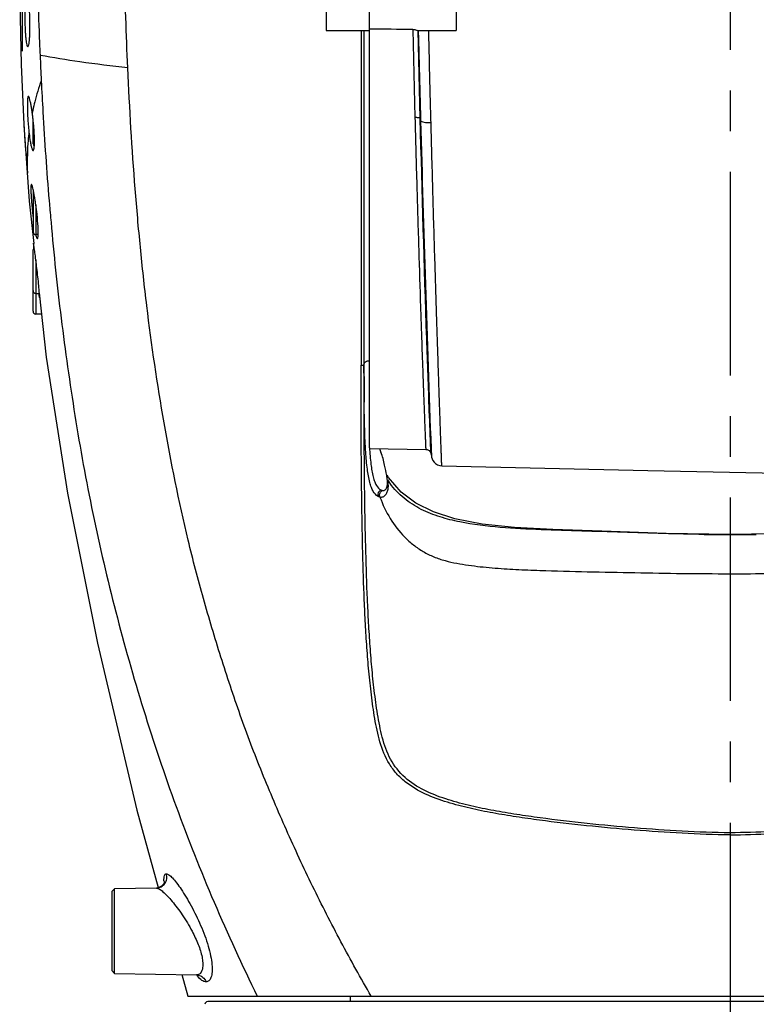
# Model space of a CAD drawing. Header units: millimetres. Extents: x 5828 to 6704, y 123 to 421.
# Tile 65 of 145: x 6457 to 6464, y 245 to 254. Entities that reach past the tile are written whole.
import ezdxf

# ---------------------------------------------------------------- set-up
doc = ezdxf.new("R2010")
doc.units = ezdxf.units.MM
doc.linetypes.add('CENTER', pattern=[0.6, 0.375, -0.075, 0.075, -0.075])
for name, color, linetype in [('中心线', 7, 'Continuous'), ('外形图', 7, 'Continuous'), ('尺寸标注', 7, 'Continuous')]:
    doc.layers.add(name, color=color, linetype=linetype)
doc.styles.add('微软雅黑', font='msyh.ttc', dxfattribs={"height": 1.5})
doc.dimstyles.new('尺寸标注_1_20比例', dxfattribs={"dimtxt": 1.5, "dimasz": 1.25, "dimexe": 0.5, "dimexo": 0.4, "dimgap": 0.5, "dimtad": 1, "dimdec": 1, "dimlfac": 20, "dimdsep": 46, "dimtxsty": '微软雅黑', "dimcen": 0.09, "dimadec": 0, "dimazin": 0, "dimtp": 0.01, "dimtm": 0.01, "dimtfac": 1, "dimtdec": 1, "dimtofl": 0, "dimtmove": 0, "dimatfit": 3, "dimfxl": 1, "dimtolj": 1, "dimarcsym": 0})

# ---------------------------------------------------------------- blocks, each defined once
blk = doc.blocks.new('*D1112')
at = {"layer": 'Defpoints', "color": 0}
for p in [(6470.3007, 287.7393), (6457.2558, 253.3357), (6470.3007, 253.3351)]:
    blk.add_point(p, dxfattribs=at)
at = {"layer": '尺寸标注', "color": 0, "lineweight": -2}
for p, q in [((6457.2558, 253.7357), (6457.2558, 288.2393)), ((6470.3007, 253.7351), (6470.3007, 288.2393)), ((6458.5058, 287.7393), (6469.0507, 287.7393))]:
    blk.add_line(p, q, dxfattribs=at)
at = {"layer": '尺寸标注', "color": 0}
for points in [[(6458.5058, 287.9476), (6458.5058, 287.5309), (6457.2558, 287.7393)], [(6469.0507, 287.5309), (6469.0507, 287.9476), (6470.3007, 287.7393)]]:
    blk.add_solid(points, dxfattribs=at)
at = {"layer": '尺寸标注', "color": 0, "insert": (6463.8528, 289.0144), "char_height": 1.5, "attachment_point": 5, "style": '微软雅黑'}
blk.add_mtext('\\A1;\\A1;260', dxfattribs=at)

msp = doc.modelspace()

# ---------------------------------------------------------------- linework, layer by layer
at = {"layer": '中心线', "linetype": 'CENTER', "ltscale": 5}
msp.add_line((6463.7783, 282.6219), (6463.7783, 231.8724), dxfattribs=at)
at = {"layer": '外形图', "color": 7, "linetype": 'Continuous'}
for p, q in [((6460.4533, 250.0801), (6460.4533, 258.3628)), ((6460.0533, 254.1253), (6460.0533, 253.9253)), ((6461.2533, 254.1253), (6461.2533, 253.9253)), ((6460.0533, 253.9253), (6460.419, 253.9253)), ((6460.3782, 253.9253), (6460.377, 250.8409)), ((6460.4033, 253.9253), (6460.4033, 250.8471)), ((6460.8529, 253.9351), (6460.8731, 253.123)), ((6460.9219, 253.114), (6460.9019, 253.9253)), ((6460.9034, 253.9253), (6461.2533, 253.9253)), ((6457.3533, 252.8811), (6457.3533, 253.1099)), ((6460.9251, 253.094), (6460.9219, 253.114)), ((6457.2686, 253.0599), (6457.269, 253.0521)), ((6457.269, 253.0519), (6457.3185, 252.3513)), ((6457.3533, 252.445), (6457.3533, 252.07)), ((6457.3185, 252.3513), (6457.3609, 251.9619)), ((6457.3783, 252.3195), (6457.3783, 252.045)), ((6457.5012, 252.3569), (6457.5018, 252.3493)), ((6457.3471, 252.2575), (6457.3475, 252.2531)), ((6457.5166, 252.1791), (6457.5185, 252.1586)), ((6457.5169, 252.179), (6457.5187, 252.1585)), ((6457.4001, 252.045), (6457.3783, 252.045)), ((6457.3533, 251.3378), (6457.3533, 251.9031)), ((6457.3783, 251.8159), (6457.3783, 251.3128)), ((6457.3783, 251.5031), (6457.4111, 251.5031)), ((6457.4316, 251.3128), (6457.3783, 251.3128)), ((6460.4532, 250.0744), (6460.9728, 250.0654)), ((6461.0192, 250.0666), (6461.0192, 250.0672)), ((6461.0214, 250.0223), (6461.0192, 250.067)), ((6461.0214, 250.0223), (6461.0244, 250.0006)), ((6461.0216, 250.0706), (6461.0244, 250.0006)), ((6461.024, 250.008), (6461.0244, 250.0006)), ((6461.0243, 250.0007), (6461.0257, 249.993)), ((6461.0257, 249.993), (6461.0304, 249.9776)), ((6460.6297, 249.8045), (6460.6177, 249.8265)), ((6460.7448, 249.6715), (6460.6297, 249.8045)), ((6460.5736, 249.6863), (6460.5817, 249.6853)), ((6458.0783, 245.9898), (6458.1033, 246.0153)), ((6458.4908, 246.022), (6458.1033, 246.0153)), ((6458.1033, 245.2353), (6458.1033, 246.0153)), ((6458.0783, 245.9898), (6458.0783, 245.2608)), ((6458.0783, 245.2608), (6458.1033, 245.2353)), ((6458.1033, 245.2353), (6458.8599, 245.2221)), ((6458.7241, 245.2245), (6458.7786, 245.0248)), ((6458.7784, 245.0253), (6459.4195, 245.0248)), ((6459.4195, 245.0248), (6468.778, 245.0248)), ((6460.2783, 244.9753), (6460.2783, 245.0248)), ((6468.5941, 244.9753), (6458.9625, 244.9753))]:
    msp.add_line(p, q, dxfattribs=at)
for points in [[(6457.2557, 255.7342), (6457.2393, 255.2719), (6457.2299, 254.7632), (6457.2302, 254.1827), (6457.2431, 253.6116), (6457.2686, 253.0599)], [(6457.4105, 251.5066), (6457.475, 250.9144), (6457.6715, 249.6608), (6457.9463, 248.2782), (6458.3102, 246.7412), (6458.5053, 246.026)], [(6460.9728, 250.0654), (6460.9862, 250.0633), (6461.0037, 250.054), (6461.0149, 250.0409), (6461.02, 250.0291), (6461.0212, 250.0237), (6461.0214, 250.0223)], [(6461.0304, 249.9776), (6461.0382, 249.9619), (6461.0493, 249.947), (6461.0638, 249.9339), (6461.0812, 249.9235), (6461.1009, 249.9167), (6461.1205, 249.9142)], [(6461.1205, 249.9149), (6463.0179, 249.8714), (6465.2774, 249.8254)], [(6466.9268, 249.8043), (6466.8117, 249.6714), (6466.6751, 249.5685), (6466.5127, 249.4881), (6466.3144, 249.425), (6466.0628, 249.3769), (6465.7649, 249.3459), (6465.4114, 249.3265), (6464.9604, 249.3115), (6464.3679, 249.2906), (6463.7783, 249.2817)], [(6463.7783, 249.2817), (6463.1888, 249.2906), (6462.5961, 249.3115), (6462.1447, 249.3266), (6461.7914, 249.3459), (6461.4936, 249.3769), (6461.242, 249.425), (6461.0437, 249.4882), (6460.8813, 249.5686), (6460.7448, 249.6715)], [(6458.5659, 246.0765), (6458.5658, 246.0767), (6458.5593, 246.0615), (6458.5384, 246.0385), (6458.5054, 246.0237), (6458.4908, 246.022)], [(6458.8599, 245.2221), (6458.8727, 245.2203), (6458.8746, 245.2202)]]:
    msp.add_lwpolyline(points, dxfattribs=at)
for centre, radius, start, end in [((6501.3957, 255.593), 44.019, 181.76341, 182.31626), ((6496.4825, 255.399), 39.102, 182.32309, 182.4964), ((6497.2664, 255.4394), 39.8869, 182.50532, 182.84141), ((6459.2044, 252.8043), 1.8938, 159.67533, 165.81701), ((6455.7825, 252.9553), 1.5775, 8.9635, 10.34268), ((6455.7305, 252.9469), 1.6302, 8.20201, 8.96844), ((6459.3086, 252.7781), 2.0013, 166.32904, 168.79396), ((6459.2623, 252.7891), 1.9537, 165.80153, 166.3205), ((6455.7477, 252.9494), 1.6129, 7.75825, 8.20247), ((6454.0972, 252.7566), 3.2753, 5.46594, 6.19398), ((6759.1533, 261.0971), 298.3356, 181.537182, 182.118133), ((6455.1245, 252.8539), 2.2434, 3.56517, 5.49066), ((6458.6714, 253.1352), 1.3637, 186.71981, 189.7679), ((6455.4797, 252.8771), 1.8874, 3.34193, 3.53479), ((6455.7774, 252.8926), 1.5893, 1.55856, 3.40855), ((6456.0624, 252.9009), 1.3042, 1.14379, 1.53316), ((6458.0129, 253.0132), 0.694, 191.3428, 191.53127), ((6457.3783, 252.8811), 0.025, 180, 236.42411), ((6456.7933, 252.8985), 0.5732, 357.55391, 358.16207), ((6456.7365, 252.9004), 0.63, 358.15546, 358.34497), ((6457.3783, 252.445), 0.025, 161.5148, 180), ((6455.2135, 252.0206), 2.1854, 9.3637, 10.17018), ((6454.8088, 251.9544), 2.5955, 8.4528, 9.3538), ((6460.9916, 252.6289), 3.6633, 184.55096, 184.72444), ((6461.1259, 252.64), 3.7981, 184.7254, 185.77993), ((6454.5573, 251.9171), 2.8497, 6.86116, 8.45065), ((6488.7508, 255.0129), 31.3624, 184.87157, 185.0157), ((6460.8694, 252.6144), 3.5404, 185.85733, 186.51632), ((6497.4214, 255.7744), 40.0664, 185.01648, 185.14817), ((6457.3783, 252.07), 0.025, 180, 270), ((6457.3783, 251.9031), 0.025, 126.7577, 180), ((6452.1747, 251.1636), 5.2443, 7.67389, 8.27097), ((6448.9508, 250.7323), 8.4969, 6.64516, 7.65322), ((6457.3783, 251.5281), 0.025, 180, 270), ((6457.3783, 251.3378), 0.025, 180, 270), ((6490.1978, 250.8076), 29.7946, 179.92406, 180.58823), ((6461.958, 250.5925), 1.5039, 200.29892, 201.59271), ((6460.1812, 249.747), 0.4389, 5.82101, 6.24427), ((6461.292, 250.2334), 0.8085, 213.78033, 216.72149), ((6460.5811, 249.6459), 0.0503, 115.50023, 196.77834), ((6460.5966, 249.6408), 0.0509, 116.8195, 126.31167), ((6460.466, 249.728), 0.162, 352.19882, 359.19202), ((6463.7816, 271.207), 21.9269, 269.36177, 269.99123), ((6463.7867, 271.1979), 21.9178, 269.978, 270.60774), ((6458.9463, 246.1065), 0.3869, 182.74101, 184.25853), ((6459.0202, 246.1119), 0.461, 184.23955, 185.07712), ((6459.1707, 245.4637), 0.3942, 217.93639, 218.54242), ((6458.8583, 245.1305), 0.0916, 79.73419, 88.96026), ((6459.1481, 245.4456), 0.3653, 218.5343, 219.82465), ((6458.9625, 244.9503), 0.025, 90, 179)]:
    msp.add_arc(centre, radius, start, end, dxfattribs=at)
for points, knots in [([(6458.2261, 253.581), (6458.2124, 253.8901), (6458.1933, 254.5016), (6458.1802, 255.2577), (6458.177, 255.8423), (6458.1771, 256.2542), (6458.178, 256.6418), (6458.1783, 257.0007), (6458.1783, 257.3273), (6458.1781, 257.6181), (6458.178, 257.8366), (6458.1782, 257.9911), (6458.1785, 258.0908), (6458.1788, 258.1792), (6458.179, 258.2562), (6458.1791, 258.3215), (6458.179, 258.3686), (6458.1789, 258.4003), (6458.1787, 258.4197), (6458.1786, 258.4361), (6458.1784, 258.4495), (6458.1783, 258.46), (6458.1783, 258.4669), (6458.1781, 258.4708), (6458.1782, 258.4729), (6458.1779, 258.4737), (6458.1782, 258.4745), (6458.1781, 258.4745)], [0, 0, 0, 0, 0.189669, 0.375, 0.463516, 0.547999, 0.627497, 0.701083, 0.768023, 0.827667, 0.87935, 0.901986, 0.922373, 0.940451, 0.956186, 0.969539, 0.980483, 0.985047, 0.989004, 0.992355, 0.995101, 0.997241, 0.998772, 0.999309, 0.999692, 0.999923, 1, 1, 1, 1]), ([(6457.2942, 254.2753), (6457.292, 254.2753), (6457.2881, 254.2671), (6457.2854, 254.2541), (6457.282, 254.2304), (6457.2796, 254.2), (6457.2777, 254.1625), (6457.2762, 254.1036), (6457.2761, 254.0572), (6457.2767, 254.0253)], [0, 0, 0, 0, 0.02544, 0.083716, 0.176007, 0.299503, 0.449736, 0.62099, 1, 1, 1, 1]), ([(6457.3235, 254.0253), (6457.3227, 254.0573), (6457.3212, 254.1037), (6457.3165, 254.1626), (6457.3127, 254.2001), (6457.3087, 254.2305), (6457.3041, 254.2541), (6457.3006, 254.2672), (6457.2964, 254.2753), (6457.2942, 254.2753)], [0, 0, 0, 0, 0.378082, 0.548948, 0.698928, 0.822436, 0.915075, 0.973936, 1, 1, 1, 1]), ([(6457.2767, 254.0253), (6457.2773, 253.9934), (6457.2791, 253.947), (6457.2828, 253.888), (6457.2863, 253.8505), (6457.29, 253.8201), (6457.2945, 253.7965), (6457.298, 253.7832), (6457.3025, 253.7753), (6457.3048, 253.7753)], [0, 0, 0, 0, 0.377715, 0.548486, 0.698418, 0.821829, 0.914383, 0.973301, 1, 1, 1, 1]), ([(6457.3048, 253.7753), (6457.307, 253.7753), (6457.3114, 253.7832), (6457.3144, 253.7966), (6457.3183, 253.8201), (6457.321, 253.8505), (6457.3232, 253.888), (6457.325, 253.947), (6457.3243, 253.9934), (6457.3235, 254.0253)], [0, 0, 0, 0, 0.026372, 0.084971, 0.177277, 0.300568, 0.450471, 0.621384, 1, 1, 1, 1]), ([(6460.419, 253.9253), (6460.4215, 253.9253), (6460.4329, 253.9257), (6460.4443, 253.9262), (6460.4533, 253.9262)], [0, 0, 0, 0, 0.217074, 1, 1, 1, 1]), ([(6460.8529, 253.9351), (6460.8588, 253.9351), (6460.8699, 253.934), (6460.8844, 253.9304), (6460.8947, 253.9276), (6460.9001, 253.9251), (6460.9019, 253.9253)], [0, 0, 0, 0, 0.353701, 0.664271, 0.891701, 1, 1, 1, 1]), ([(6460.9034, 253.9253), (6460.9052, 253.8555), (6460.9124, 253.5784), (6460.9196, 253.3013), (6460.9251, 253.094)], [0, 0, 0, 0, 0.25195, 1, 1, 1, 1]), ([(6461.0211, 253.0757), (6461.0193, 253.1457), (6461.012, 253.4289), (6461.0048, 253.7121), (6460.9995, 253.9253)], [0, 0, 0, 0, 0.247269, 1, 1, 1, 1]), ([(6458.2261, 253.5811), (6458.0782, 253.5969), (6457.808, 253.6305), (6457.5393, 253.6747), (6457.4176, 253.6958)], [0, 0, 0, 0, 0.546369, 1, 1, 1, 1]), ([(6460.47, 245.0253), (6460.3741, 245.1911), (6460.1879, 245.5259), (6459.927, 246.0372), (6459.6857, 246.5567), (6459.4988, 246.9949), (6459.36, 247.3485), (6459.2302, 247.7033), (6459.082, 248.1496), (6458.9205, 248.6874), (6458.7338, 249.4044), (6458.5518, 250.3039), (6458.4188, 251.2064), (6458.3408, 251.9264), (6458.276, 252.6569), (6458.243, 253.2087), (6458.2261, 253.581)], [0, 0, 0, 0, 0.06429, 0.128519, 0.192612, 0.256507, 0.288345, 0.32009, 0.383305, 0.446129, 0.5085, 0.631892, 0.753898, 0.814527, 0.874912, 1, 1, 1, 1]), ([(6457.4285, 253.462), (6457.4333, 253.3666), (6457.4533, 252.998), (6457.4779, 252.6296), (6457.501, 252.357)], [0, 0, 0, 0, 0.258976, 1, 1, 1, 1]), ([(6457.3104, 253.3186), (6457.3083, 253.3186), (6457.3047, 253.3103), (6457.303, 253.2973), (6457.3009, 253.2736), (6457.3004, 253.2432), (6457.3006, 253.2056), (6457.3024, 253.1467), (6457.3053, 253.1004), (6457.3078, 253.0686)], [0, 0, 0, 0, 0.024646, 0.082291, 0.17428, 0.297774, 0.448264, 0.619938, 1, 1, 1, 1]), ([(6457.3344, 253.2385), (6457.3323, 253.2498), (6457.3286, 253.2694), (6457.3223, 253.2953), (6457.3175, 253.3096), (6457.3128, 253.3186), (6457.3104, 253.3186)], [0, 0, 0, 0, 0.407933, 0.715911, 0.91325, 1, 1, 1, 1]), ([(6457.3534, 253.11), (6457.3528, 253.1149), (6457.3507, 253.134), (6457.3477, 253.153), (6457.3457, 253.1671)], [0, 0, 0, 0, 0.256001, 1, 1, 1, 1]), ([(6460.9219, 253.114), (6460.921, 253.1159), (6460.9151, 253.1188), (6460.8992, 253.1226), (6460.8841, 253.1232), (6460.8731, 253.123)], [0, 0, 0, 0, 0.125561, 0.348328, 1, 1, 1, 1]), ([(6460.8731, 253.123), (6460.8784, 252.9129), (6460.8894, 252.5069), (6460.9067, 251.9249), (6460.921, 251.4739), (6460.932, 251.1466), (6460.9395, 250.9302), (6460.9464, 250.7356), (6460.9526, 250.564), (6460.9582, 250.4167), (6460.9623, 250.3096), (6460.9652, 250.2369), (6460.967, 250.1922), (6460.9686, 250.1543), (6460.9699, 250.1232), (6460.9709, 250.1015), (6460.9715, 250.0877), (6460.9718, 250.0798), (6460.9723, 250.0739), (6460.9722, 250.0692), (6460.9729, 250.0672), (6460.9725, 250.0654), (6460.9728, 250.0654)], [0, 0, 0, 0, 0.206113, 0.398252, 0.571, 0.648542, 0.719459, 0.783267, 0.839526, 0.887821, 0.927817, 0.944611, 0.959223, 0.971632, 0.981818, 0.989762, 0.992886, 0.995444, 0.997434, 0.998857, 0.999712, 1, 1, 1, 1]), ([(6461.0192, 250.067), (6461.0141, 250.1836), (6461.0014, 250.5227), (6460.9653, 251.5383), (6460.939, 252.4374), (6460.9219, 253.114)], [0, 0, 0, 0, 0.114864, 0.333934, 1, 1, 1, 1]), ([(6460.9251, 253.094), (6460.9269, 253.0903), (6460.9384, 253.0847), (6460.9587, 253.0799), (6460.9879, 253.0768), (6461.0094, 253.0764), (6461.021, 253.0766)], [0, 0, 0, 0, 0.124628, 0.346721, 0.649986, 1, 1, 1, 1]), ([(6457.269, 253.0521), (6457.271, 253.0186), (6457.2803, 252.8717), (6457.2924, 252.7251), (6457.3029, 252.612)], [0, 0, 0, 0, 0.22804, 1, 1, 1, 1]), ([(6457.3078, 253.0686), (6457.309, 253.0528), (6457.3111, 253.0217), (6457.3152, 252.9908), (6457.317, 252.9756)], [0, 0, 0, 0, 0.509072, 1, 1, 1, 1]), ([(6461.1205, 249.9149), (6461.1203, 249.9152), (6461.1207, 249.9166), (6461.1201, 249.9192), (6461.1202, 249.9238), (6461.1196, 249.9334), (6461.1191, 249.95), (6461.1181, 249.9751), (6461.117, 250.0074), (6461.1155, 250.0466), (6461.1138, 250.0927), (6461.1111, 250.1677), (6461.1072, 250.2778), (6461.1018, 250.4295), (6461.0957, 250.6065), (6461.0889, 250.8078), (6461.0815, 251.0316), (6461.0705, 251.3702), (6461.0559, 251.8364), (6461.0382, 252.4383), (6461.0269, 252.8583), (6461.0211, 253.0757)], [0, 0, 0, 0, 0.000298, 0.001168, 0.002608, 0.004616, 0.010332, 0.018304, 0.028516, 0.040939, 0.05554, 0.072285, 0.112078, 0.160127, 0.216269, 0.280129, 0.351142, 0.428736, 0.601442, 0.793663, 1, 1, 1, 1]), ([(6457.3029, 252.612), (6457.3008, 252.7029), (6457.3027, 252.8244), (6457.3133, 252.9453), (6457.3165, 252.9756)], [0, 0, 0, 0, 0.749412, 1, 1, 1, 1]), ([(6457.3663, 252.8822), (6457.3664, 252.8856), (6457.3667, 252.9005), (6457.3666, 252.9155), (6457.3663, 252.927)], [0, 0, 0, 0, 0.229892, 1, 1, 1, 1]), ([(6457.3274, 252.9038), (6457.3278, 252.9014), (6457.3294, 252.8924), (6457.3311, 252.8834), (6457.3324, 252.8767)], [0, 0, 0, 0, 0.264457, 1, 1, 1, 1]), ([(6457.3329, 252.8745), (6457.3333, 252.8726), (6457.3347, 252.8655), (6457.3364, 252.8584), (6457.3377, 252.8532)], [0, 0, 0, 0, 0.269084, 1, 1, 1, 1]), ([(6457.3377, 252.8532), (6457.3399, 252.8444), (6457.3432, 252.833), (6457.349, 252.8216), (6457.3525, 252.8186), (6457.3539, 252.8186)], [0, 0, 0, 0, 0.691927, 0.888933, 1, 1, 1, 1]), ([(6457.3539, 252.8186), (6457.3558, 252.8186), (6457.3599, 252.824), (6457.3621, 252.8347), (6457.3649, 252.8524), (6457.3656, 252.8661), (6457.366, 252.874)], [0, 0, 0, 0, 0.095192, 0.287744, 0.590907, 1, 1, 1, 1]), ([(6457.3378, 252.5075), (6457.3365, 252.5075), (6457.3345, 252.5021), (6457.3337, 252.4939), (6457.3328, 252.4786), (6457.3329, 252.467), (6457.333, 252.4602)], [0, 0, 0, 0, 0.07956, 0.270099, 0.578897, 1, 1, 1, 1]), ([(6457.333, 252.4602), (6457.3331, 252.4563), (6457.3335, 252.4387), (6457.3343, 252.421), (6457.3351, 252.4072)], [0, 0, 0, 0, 0.220317, 1, 1, 1, 1]), ([(6457.3536, 252.4616), (6457.3521, 252.4682), (6457.3494, 252.4795), (6457.3452, 252.4944), (6457.342, 252.5025), (6457.3392, 252.5075), (6457.3378, 252.5075)], [0, 0, 0, 0, 0.412206, 0.718791, 0.913379, 1, 1, 1, 1]), ([(6457.3646, 252.4065), (6457.3636, 252.4117), (6457.3602, 252.4301), (6457.3566, 252.4484), (6457.3536, 252.4616)], [0, 0, 0, 0, 0.278574, 1, 1, 1, 1]), ([(6457.3351, 252.4072), (6457.3354, 252.4018), (6457.3367, 252.3788), (6457.3384, 252.3558), (6457.3398, 252.3382)], [0, 0, 0, 0, 0.233607, 1, 1, 1, 1]), ([(6457.4008, 252.0565), (6457.4012, 252.0861), (6457.3977, 252.1533), (6457.3911, 252.2202), (6457.3866, 252.2575)], [0, 0, 0, 0, 0.439951, 1, 1, 1, 1]), ([(6457.5185, 252.1586), (6457.5318, 252.0116), (6457.5591, 251.7161), (6457.6107, 251.2717), (6457.6708, 250.8246), (6457.7377, 250.3755), (6457.8146, 249.9249), (6457.9323, 249.3207), (6458.1087, 248.5649), (6458.3643, 247.6633), (6458.6648, 246.7687), (6459.0152, 245.8868), (6459.2802, 245.3105), (6459.4199, 245.0253)], [0, 0, 0, 0, 0.059628, 0.119918, 0.180736, 0.241847, 0.303376, 0.365383, 0.490556, 0.616797, 0.743849, 0.871677, 1, 1, 1, 1]), ([(6457.378, 252.0433), (6457.3793, 252.0382), (6457.3815, 252.0292), (6457.3853, 252.0178), (6457.3883, 252.0109), (6457.3914, 252.0075), (6457.3927, 252.0075)], [0, 0, 0, 0, 0.403922, 0.704825, 0.900003, 1, 1, 1, 1]), ([(6457.3927, 252.0075), (6457.3942, 252.0075), (6457.3972, 252.0127), (6457.3987, 252.0217), (6457.4004, 252.0374), (6457.4007, 252.0495), (6457.4008, 252.0565)], [0, 0, 0, 0, 0.088334, 0.279547, 0.585053, 1, 1, 1, 1]), ([(6457.356, 251.9656), (6457.3558, 251.9656), (6457.3558, 251.9641), (6457.3556, 251.9623), (6457.3558, 251.9583), (6457.3561, 251.9507), (6457.3571, 251.9374), (6457.3581, 251.9259), (6457.3586, 251.9193)], [0, 0, 0, 0, 0.017154, 0.065403, 0.145291, 0.256555, 0.570767, 1, 1, 1, 1]), ([(6457.3644, 251.9181), (6457.3635, 251.9249), (6457.362, 251.9344), (6457.3602, 251.9461), (6457.359, 251.9529), (6457.358, 251.9581), (6457.3573, 251.9622), (6457.3566, 251.9641), (6457.3563, 251.9656), (6457.356, 251.9656)], [0, 0, 0, 0, 0.426169, 0.59757, 0.739605, 0.851245, 0.93197, 0.981448, 1, 1, 1, 1]), ([(6457.4106, 251.5131), (6457.4097, 251.5265), (6457.4042, 251.5941), (6457.3969, 251.6615), (6457.3906, 251.7156)], [0, 0, 0, 0, 0.197237, 1, 1, 1, 1]), ([(6457.4044, 251.501), (6457.4052, 251.496), (6457.4065, 251.4871), (6457.4083, 251.477), (6457.4095, 251.4711), (6457.4103, 251.4681), (6457.4108, 251.4666), (6457.4113, 251.4656), (6457.4115, 251.4656)], [0, 0, 0, 0, 0.425735, 0.737098, 0.847941, 0.928449, 0.978609, 1, 1, 1, 1]), ([(6457.4115, 251.4656), (6457.4118, 251.4656), (6457.4122, 251.4671), (6457.4123, 251.469), (6457.4125, 251.473), (6457.4124, 251.4809), (6457.4118, 251.4946), (6457.4111, 251.5063), (6457.4106, 251.5131)], [0, 0, 0, 0, 0.018801, 0.067385, 0.147263, 0.258339, 0.571848, 1, 1, 1, 1]), ([(6463.7783, 246.5127), (6463.6305, 246.5127), (6463.3353, 246.5247), (6462.8944, 246.555), (6462.4562, 246.5949), (6462.0937, 246.6371), (6461.806, 246.6778), (6461.5922, 246.7129), (6461.3802, 246.7549), (6461.1713, 246.8096), (6460.9671, 246.8828), (6460.8083, 246.9746), (6460.7013, 247.0753), (6460.6127, 247.1941), (6460.5573, 247.3333), (6460.5229, 247.4765), (6460.4954, 247.621), (6460.4702, 247.8025), (6460.4468, 248.0208), (6460.4295, 248.2392), (6460.4161, 248.4574), (6460.4022, 248.7481), (6460.3908, 249.1108), (6460.3828, 249.5453), (6460.3785, 249.9784), (6460.3768, 250.4101), (6460.3768, 250.6974), (6460.3769, 250.8409)], [0, 0, 0, 0, 0.063463, 0.126768, 0.189769, 0.252361, 0.283484, 0.314492, 0.3454, 0.376252, 0.407153, 0.438343, 0.454109, 0.46998, 0.50165, 0.517471, 0.533257, 0.564737, 0.596146, 0.627497, 0.658798, 0.690053, 0.75243, 0.814625, 0.87662, 0.938411, 1, 1, 1, 1]), ([(6460.3769, 250.8409), (6460.3831, 250.8408), (6460.3916, 250.8415), (6460.4002, 250.8437), (6460.4032, 250.846), (6460.4033, 250.8471)], [0, 0, 0, 0, 0.662632, 0.875485, 1, 1, 1, 1]), ([(6460.4033, 250.8471), (6460.4033, 250.8519), (6460.4063, 250.8621), (6460.4179, 250.874), (6460.4343, 250.8816), (6460.4468, 250.8833), (6460.4533, 250.8833)], [0, 0, 0, 0, 0.212228, 0.448219, 0.714412, 1, 1, 1, 1]), ([(6463.7783, 246.5322), (6463.631, 246.5322), (6463.3367, 246.5444), (6462.897, 246.575), (6462.4599, 246.6155), (6462.0983, 246.6582), (6461.8116, 246.6995), (6461.5987, 246.7351), (6461.3879, 246.7776), (6461.1807, 246.8324), (6460.9802, 246.9062), (6460.7941, 247.0146), (6460.6507, 247.18), (6460.586, 247.35), (6460.5525, 247.4908), (6460.5257, 247.6343), (6460.5002, 247.8149), (6460.4769, 248.0323), (6460.4593, 248.2501), (6460.4457, 248.4678), (6460.4314, 248.7578), (6460.4195, 249.1199), (6460.4108, 249.5536), (6460.406, 249.986), (6460.4037, 250.417), (6460.4033, 250.7039), (6460.4033, 250.8471)], [0, 0, 0, 0, 0.063606, 0.127109, 0.190312, 0.253096, 0.284304, 0.315377, 0.346308, 0.377109, 0.407815, 0.438409, 0.4691, 0.500196, 0.515909, 0.531658, 0.563167, 0.594642, 0.626078, 0.657478, 0.68884, 0.751447, 0.813883, 0.876125, 0.938163, 1, 1, 1, 1]), ([(6460.4194, 250.039), (6460.4147, 250.1094), (6460.4083, 250.2637), (6460.4057, 250.418), (6460.4048, 250.5017)], [0, 0, 0, 0, 0.457416, 1, 1, 1, 1]), ([(6460.533, 249.6313), (6460.5142, 249.6414), (6460.4903, 249.6698), (6460.4696, 249.7163), (6460.449, 249.7842), (6460.4311, 249.8929), (6460.423, 249.9863), (6460.4194, 250.039)], [0, 0, 0, 0, 0.146954, 0.240787, 0.3526, 0.635322, 1, 1, 1, 1]), ([(6460.4533, 250.0801), (6460.4566, 250.029), (6460.4644, 249.9386), (6460.481, 249.8336), (6460.5006, 249.7686), (6460.5195, 249.7255), (6460.5419, 249.6991), (6460.5595, 249.6913)], [0, 0, 0, 0, 0.371128, 0.656836, 0.768418, 0.860664, 1, 1, 1, 1]), ([(6460.6134, 249.8242), (6460.6071, 249.8561), (6460.5918, 249.9283), (6460.5748, 250.0006), (6460.5596, 250.039)], [0, 0, 0, 0, 0.440916, 1, 1, 1, 1]), ([(6460.6175, 249.7947), (6460.6172, 249.7971), (6460.6161, 249.8069), (6460.6146, 249.8167), (6460.6134, 249.8242)], [0, 0, 0, 0, 0.238422, 1, 1, 1, 1]), ([(6460.6164, 249.7263), (6460.6174, 249.7307), (6460.6208, 249.7523), (6460.6196, 249.7743), (6460.6178, 249.7915)], [0, 0, 0, 0, 0.208598, 1, 1, 1, 1]), ([(6460.628, 249.7257), (6460.628, 249.7303), (6460.6275, 249.7499), (6460.6239, 249.7694), (6460.6199, 249.7838)], [0, 0, 0, 0, 0.23564, 1, 1, 1, 1]), ([(6463.5374, 249.2815), (6463.4121, 249.2829), (6463.1616, 249.288), (6462.7861, 249.3019), (6462.4104, 249.3121), (6462.0348, 249.3229), (6461.6596, 249.3427), (6461.3478, 249.3791), (6461.1042, 249.4389), (6460.9283, 249.507), (6460.7684, 249.6081), (6460.6813, 249.6999), (6460.6439, 249.75)], [0, 0, 0, 0, 0.125039, 0.250081, 0.375124, 0.500164, 0.625199, 0.750179, 0.812675, 0.875206, 0.937616, 1, 1, 1, 1]), ([(6460.5505, 249.6254), (6460.5466, 249.635), (6460.5451, 249.6573), (6460.5581, 249.6757), (6460.5664, 249.6818)], [0, 0, 0, 0, 0.499005, 1, 1, 1, 1]), ([(6460.5505, 249.6254), (6460.5599, 249.6241), (6460.5799, 249.6268), (6460.6039, 249.6457), (6460.6197, 249.6734), (6460.6249, 249.6947), (6460.6265, 249.706)], [0, 0, 0, 0, 0.232039, 0.467318, 0.72251, 1, 1, 1, 1]), ([(6460.5595, 249.6913), (6460.5608, 249.6907), (6460.5654, 249.6887), (6460.5701, 249.6871), (6460.5736, 249.6863)], [0, 0, 0, 0, 0.280048, 1, 1, 1, 1]), ([(6460.5823, 249.6853), (6460.5862, 249.6853), (6460.5943, 249.6869), (6460.604, 249.696), (6460.6116, 249.7093), (6460.615, 249.7201), (6460.6164, 249.7263)], [0, 0, 0, 0, 0.203508, 0.41103, 0.671675, 1, 1, 1, 1]), ([(6460.5505, 249.6254), (6460.5759, 249.5571), (6460.6374, 249.4243), (6460.7498, 249.2792), (6460.8585, 249.1827), (6460.9488, 249.121), (6461.0469, 249.0724), (6461.1508, 249.0376), (6461.258, 249.0142), (6461.4026, 248.9911), (6461.5846, 248.9723), (6461.8036, 248.9584), (6462.096, 248.9459), (6462.4617, 248.9374), (6462.9005, 248.9287), (6463.3394, 248.9213), (6463.632, 248.9194), (6463.7783, 248.9194)], [0, 0, 0, 0, 0.062385, 0.124366, 0.155433, 0.186523, 0.217612, 0.248793, 0.280107, 0.311412, 0.373997, 0.436605, 0.499202, 0.6244, 0.749602, 0.874801, 1, 1, 1, 1]), ([(6463.7783, 248.9191), (6464.0283, 248.9191), (6464.4034, 248.9235), (6464.9033, 248.9335), (6465.1533, 248.9384), (6465.2783, 248.9415)], [0, 0, 0, 0, 0.499992, 0.749992, 1, 1, 1, 1]), ([(6465.2783, 246.6374), (6465.0302, 246.6083), (6464.6561, 246.5737), (6464.1558, 246.5411), (6463.9042, 246.5322), (6463.7783, 246.5322)], [0, 0, 0, 0, 0.498227, 0.748879, 1, 1, 1, 1]), ([(6463.7783, 246.5128), (6463.9042, 246.5133), (6464.1557, 246.5216), (6464.5318, 246.5452), (6464.9059, 246.5775), (6465.1547, 246.6008), (6465.2783, 246.6163)], [0, 0, 0, 0, 0.251117, 0.501763, 0.751503, 1, 1, 1, 1]), ([(6458.4908, 246.022), (6458.506, 246.0224), (6458.5367, 246.0307), (6458.5718, 246.0628), (6458.5891, 246.1073), (6458.5861, 246.1394), (6458.5812, 246.154)], [0, 0, 0, 0, 0.247448, 0.49653, 0.747824, 1, 1, 1, 1]), ([(6458.5599, 246.088), (6458.5594, 246.0974), (6458.5593, 246.1138), (6458.5621, 246.1348), (6458.5687, 246.1498), (6458.5774, 246.1539), (6458.5812, 246.154)], [0, 0, 0, 0, 0.374513, 0.653283, 0.846717, 1, 1, 1, 1]), ([(6458.5812, 246.154), (6458.5898, 246.1545), (6458.6115, 246.1422), (6458.6415, 246.1128), (6458.679, 246.0671), (6458.7206, 246.0079), (6458.7653, 245.937), (6458.8279, 245.8274), (6458.8861, 245.7085), (6458.9363, 245.5838), (6458.9675, 245.4903), (6458.9901, 245.4014), (6459.0027, 245.3212), (6459.0047, 245.2541), (6458.9976, 245.2079), (6458.9857, 245.1811), (6458.9752, 245.1675), (6458.9622, 245.1593), (6458.9526, 245.1576), (6458.9479, 245.1575)], [0, 0, 0, 0, 0.02267, 0.060262, 0.112364, 0.176734, 0.250872, 0.332378, 0.508392, 0.598241, 0.685617, 0.767143, 0.839142, 0.898363, 0.943208, 0.960513, 0.974987, 0.98767, 1, 1, 1, 1]), ([(6458.4901, 246.022), (6458.4992, 246.0222), (6458.5215, 246.0118), (6458.5541, 245.9862), (6458.5933, 245.9475), (6458.6368, 245.898), (6458.6828, 245.8395), (6458.7469, 245.7497), (6458.7913, 245.6766), (6458.8185, 245.6253)], [0, 0, 0, 0, 0.052486, 0.133247, 0.239796, 0.367287, 0.510995, 0.666758, 1, 1, 1, 1]), ([(6458.8185, 245.6253), (6458.8395, 245.5855), (6458.8761, 245.5076), (6458.9078, 245.409), (6458.9181, 245.3369), (6458.918, 245.2859), (6458.9079, 245.2495), (6458.8937, 245.2354)], [0, 0, 0, 0, 0.327668, 0.624739, 0.750091, 0.854504, 1, 1, 1, 1]), ([(6458.8937, 245.2354), (6458.8893, 245.2311), (6458.8787, 245.224), (6458.8661, 245.222), (6458.8599, 245.2221)], [0, 0, 0, 0, 0.501488, 1, 1, 1, 1]), ([(6458.9479, 245.1575), (6458.9345, 245.1574), (6458.9026, 245.1728), (6458.8801, 245.1967), (6458.8676, 245.2117)], [0, 0, 0, 0, 0.407871, 1, 1, 1, 1]), ([(6458.8746, 245.2207), (6458.8909, 245.2177), (6458.9226, 245.2025), (6458.9422, 245.1734), (6458.9479, 245.1575)], [0, 0, 0, 0, 0.494904, 1, 1, 1, 1])]:
    msp.add_open_spline(points, degree=3, knots=knots, dxfattribs=at)
for points in [[(6460.8529, 253.9351), (6460.7197, 253.9362), (6460.5866, 253.9375), (6460.4534, 253.9388)], [(6460.5505, 249.6254), (6460.5444, 249.6263), (6460.5384, 249.6284), (6460.533, 249.6313)]]:
    msp.add_open_spline(points, degree=3, dxfattribs=at)

# ---------------------------------------------------------------- dimensions: what is measured, and where the dimension line sits
at = {"layer": '尺寸标注'}
dim = msp.add_linear_dim(base=(6470.3007, 287.7393), p1=(6457.2558, 253.3357), p2=(6470.3007, 253.3351), text='\\A1;260', dimstyle='尺寸标注_1_20比例', override={"dimtxsty": '微软雅黑'}, dxfattribs=at)
dim.commit()
dim.dimension.update_dxf_attribs({"geometry": '*D1112', "text_midpoint": (6463.8528, 287.7393), "dimtype": 160})

doc.saveas('drawing.dxf')
